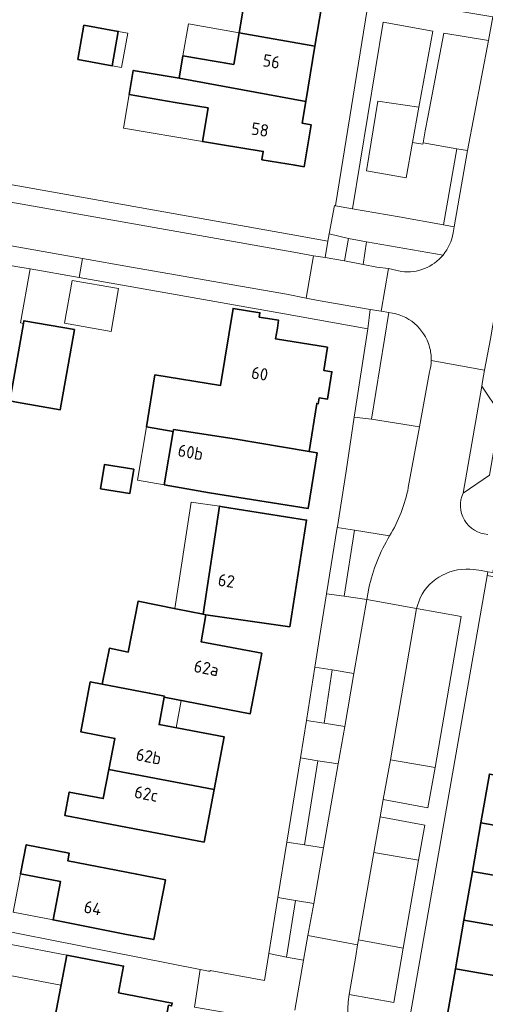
# Model space of a CAD drawing. Header units: metres. Extents: x 149984 to 156489, y 469398 to 478068.
# Tile 188 of 256: x 153897 to 153948, y 471553 to 471661. Entities that reach past the tile are written whole.
import ezdxf
from ezdxf.enums import TextEntityAlignment as Align

# ---------------------------------------------------------------- set-up
doc = ezdxf.new("R2010")
doc.units = ezdxf.units.M
doc.header["$LTSCALE"] = 0.75
for name, color, linetype, lineweight in [('B-WE-GR-BEPLANTING_CULTUUR_HEESTERS-GV', 252, 'Continuous', 18), ('B-WE-GR-BEPLANTING_CULTUUR_ROOS-GV', 252, 'Continuous', 18), ('B-WE-OG-BEBOUWING-GV', 6, 'Continuous', 35), ('B-WE-OG-BEBOUWING-T18', 1, 'Continuous', 18), ('B-WE-OG-BEBOUWING_LUIFEL-GV', 6, 'Continuous', 18), ('B-WE-OG-BEBOUWING_OVERBOUWING-GV', 6, 'Continuous', 18), ('B-WE-OG-TERREIN_BEGROEID-GV', 252, 'Continuous', 18), ('B-WE-OG-TERREIN_ERF-GV', 252, 'Continuous', 18), ('B-WE-VH-OPENVERHARDING_BETONSTRAATSTEEN-GV', 252, 'Continuous', 18), ('B-WE-VH-OPENVERHARDING_STRAATBAKSTEEN-GV', 252, 'Continuous', 18), ('B-WE-VH-OPENVERHARDING_TEGEL-GV', 252, 'Continuous', 18)]:
    doc.layers.add(name, color=color, linetype=linetype, lineweight=lineweight)
doc.styles.add('NLCS-ISO-M750-T18', font='NLCS-ISO.ttf', dxfattribs={"height": 1.35})

msp = doc.modelspace()

# ---------------------------------------------------------------- linework, layer by layer
at = {"layer": 'B-WE-GR-BEPLANTING_CULTUUR_HEESTERS-GV', "flags": 128}
for points in [[(153934.625, 471636.263), (153934.23, 471633.787), (153935.752, 471633.493), (153937.002, 471633.327), (153938.441, 471633.007)], [(153942.971, 471634.807), (153934.625, 471636.263)], [(153937.039, 471628.531), (153935.154, 471616.873), (153940.383, 471616.044), (153941.492, 471622.04)]]:
    msp.add_lwpolyline(points, dxfattribs=at)
at = {"layer": 'B-WE-GR-BEPLANTING_CULTUUR_HEESTERS-GV'}
for points in [[(153938.441, 471633.007, 0.2561519), (153942.971, 471634.807)], [(153941.493, 471624.767, 0.3054196), (153937.039, 471628.531)], [(153941.676, 471623.296, 0.0727137), (153941.493, 471624.767)], [(153941.492, 471622.04, 0.0621674), (153941.676, 471623.296)]]:
    msp.add_lwpolyline(points, format="xyb", dxfattribs=at)
at = {"layer": 'B-WE-GR-BEPLANTING_CULTUUR_ROOS-GV', "flags": 128}
for points in [[(153933.304, 471604.75), (153932.163, 471597.528), (153934.65, 471597.163), (153934.86, 471598.402)], [(153937.137, 471604.117), (153933.304, 471604.75)]]:
    msp.add_lwpolyline(points, dxfattribs=at)
at = {"layer": 'B-WE-GR-BEPLANTING_CULTUUR_ROOS-GV'}
msp.add_lwpolyline([(153934.86, 471598.402, -0.0841258), (153937.137, 471604.117)], format="xyb", dxfattribs=at)
at = {"layer": 'B-WE-GR-BEPLANTING_CULTUUR_ROOS-GV', "flags": 128}
for points in [[(153932.245, 471583.285), (153933.242, 471589.09), (153930.875, 471589.482), (153930.003, 471583.675)], [(153929.912, 471570.026), (153931.503, 471579.212), (153929.311, 471579.56), (153927.833, 471570.355)], [(153942.104, 471578.811), (153937.227, 471579.654), (153936.421, 471575.327), (153941.316, 471574.421)], [(153935.419, 471569.547), (153940.285, 471568.681), (153940.974, 471572.522), (153936.089, 471573.436)], [(153926.859, 471564.301), (153925.86, 471558.092), (153927.737, 471557.782), (153928, 471559.238), (153928.211, 471560.478), (153928.864, 471563.959)], [(153933.617, 471559.456), (153933.455, 471558.2), (153932.701, 471554.008), (153937.603, 471553.136), (153938.626, 471559.097), (153933.753, 471559.975)]]:
    msp.add_lwpolyline(points, close=True, dxfattribs=at)
at = {"layer": 'B-WE-OG-BEBOUWING-GV', "flags": 128}
for points in [[(153916.163, 471666.029), (153915.732, 471663.475), (153921.283, 471662.537), (153920.7, 471659.084), (153928.982, 471657.608), (153929.991, 471663.638)], [(153903.079, 471656.17), (153906.832, 471655.495), (153907.507, 471659.243), (153903.754, 471659.918)], [(153914.153, 471654.127), (153927.972, 471651.581), (153928.982, 471657.608), (153920.7, 471659.084), (153920.117, 471655.636), (153914.566, 471656.573)], [(153927.972, 471651.581), (153914.153, 471654.127), (153909.151, 471654.972), (153908.705, 471652.331), (153913.707, 471651.486), (153917.308, 471650.877), (153916.689, 471647.221), (153918.663, 471646.897), (153923.337, 471646.13), (153923.184, 471645.215), (153926.805, 471644.608), (153927.79, 471644.443), (153928.562, 471649.049), (153927.576, 471649.214)], [(153919.935, 471614.757), (153928.345, 471613.349), (153929.18, 471618.589), (153929.344, 471618.563), (153929.446, 471619.203), (153930.349, 471619.059), (153930.827, 471622.06), (153929.946, 471622.201), (153930.351, 471624.737), (153924.688, 471625.64), (153924.879, 471626.835), (153925.014, 471627.684), (153922.901, 471628.021), (153922.976, 471628.495), (153920.04, 471628.969), (153918.683, 471620.558), (153911.506, 471621.716), (153910.589, 471616.039), (153913.508, 471615.545), (153913.539, 471615.729)], [(153896.397, 471618.743), (153901.17, 471617.903), (153902.717, 471626.669), (153897.211, 471627.633), (153897.155, 471627.318), (153895.654, 471618.874)], [(153928.345, 471613.349), (153919.935, 471614.757), (153913.539, 471615.729), (153913.508, 471615.545), (153912.533, 471609.713), (153917.481, 471608.843), (153928.253, 471607.126), (153929.223, 471613.209)], [(153905.586, 471609.268), (153908.789, 471608.769), (153909.201, 471611.408), (153905.998, 471611.908)], [(153917.066, 471595.497), (153926.235, 471594.204), (153928.059, 471605.842), (153918.906, 471607.301), (153918.552, 471607.357), (153916.776, 471595.556)], [(153905.735, 471587.929), (153910.882, 471586.942), (153912.552, 471586.621), (153912.527, 471586.486), (153921.914, 471584.697), (153923.172, 471591.294), (153916.559, 471592.553), (153917.066, 471595.497), (153916.776, 471595.556), (153913.779, 471596.161), (153909.667, 471596.991), (153908.595, 471591.428), (153906.535, 471591.848)], [(153910.882, 471586.942), (153905.735, 471587.929), (153904.451, 471588.175), (153903.405, 471582.721), (153907.136, 471582.004), (153906.487, 471578.617), (153917.985, 471576.416), (153919.084, 471582.159), (153911.961, 471583.51), (153912.527, 471586.486), (153912.552, 471586.621)], [(153906.487, 471578.617), (153905.875, 471575.421), (153902.15, 471576.133), (153901.663, 471573.582), (153916.885, 471570.67), (153917.985, 471576.416)], [(153956.085, 471571.218), (153957.014, 471576.538), (153948.027, 471578.105), (153947.099, 471572.786)], [(153956.085, 471571.218), (153947.099, 471572.786), (153946.171, 471567.465), (153955.156, 471565.898), (153957.724, 471565.45), (153958.611, 471570.777)], [(153896.846, 471567.219), (153901.213, 471566.364), (153900.391, 471562.165), (153908.241, 471560.628), (153911.386, 471560.013), (153912.665, 471566.549), (153909.52, 471567.164), (153901.994, 471568.636), (153902.155, 471569.46), (153897.464, 471570.376)], [(153945.245, 471562.154), (153954.228, 471560.585), (153956.797, 471560.137), (153957.724, 471565.45), (153955.156, 471565.898), (153946.171, 471567.465)], [(153944.316, 471556.831), (153951.672, 471555.543), (153953.297, 471555.259), (153954.228, 471560.585), (153945.245, 471562.154)], [(153911.985, 471547.528), (153913.001, 471552.836), (153913.336, 471552.772), (153913.396, 471553.086), (153907.535, 471554.207), (153908.092, 471557.12), (153901.875, 471558.309), (153900.241, 471549.767)], [(153953.297, 471555.259), (153951.672, 471555.543), (153944.316, 471556.831), (153943.344, 471551.258), (153943.984, 471551.138), (153943.834, 471550.268), (153947.384, 471549.648), (153947.544, 471550.518), (153950.698, 471549.97), (153950.526, 471548.985), (153955.108, 471548.19), (153956.252, 471554.742)]]:
    msp.add_lwpolyline(points, close=True, dxfattribs=at)
at = {"layer": 'B-WE-OG-BEBOUWING_LUIFEL-GV', "flags": 128}
for points in [[(153914.566, 471656.573), (153920.117, 471655.636), (153920.7, 471659.084), (153915.189, 471660.066)], [(153907.507, 471659.243), (153906.832, 471655.495), (153907.865, 471655.309), (153908.54, 471659.057)], [(153908.705, 471652.331), (153908.086, 471648.678), (153916.689, 471647.221), (153917.308, 471650.877), (153913.707, 471651.486)], [(153910.589, 471616.039), (153909.613, 471610.201), (153912.533, 471609.713), (153913.508, 471615.545)], [(153916.776, 471595.556), (153918.552, 471607.357), (153915.455, 471607.823), (153913.702, 471596.173)], [(153914.376, 471586.134), (153912.527, 471586.486), (153911.961, 471583.51), (153913.812, 471583.159)], [(153896.846, 471567.219), (153896.024, 471563.02), (153900.391, 471562.165), (153901.213, 471566.364)], [(153901.25, 471555.044), (153901.572, 471556.724), (153901.875, 471558.309), (153895.822, 471559.492), (153895.3, 471556.182)]]:
    msp.add_lwpolyline(points, close=True, dxfattribs=at)
at = {"layer": 'B-WE-OG-BEBOUWING_OVERBOUWING-GV', "flags": 128}
msp.add_lwpolyline([(153902.461, 471632.023), (153901.644, 471627.355), (153906.718, 471626.466), (153907.536, 471631.134)], close=True, dxfattribs=at)
at = {"layer": 'B-WE-OG-TERREIN_BEGROEID-GV', "flags": 128}
msp.add_lwpolyline([(153940.791, 471647.065), (153940.767, 471646.917), (153939.632, 471647.106), (153938.958, 471643.247), (153934.605, 471644.013), (153935.833, 471651.632), (153940.34, 471650.955), (153941.868, 471659.26), (153936.423, 471660.251), (153933.072, 471639.865), (153938.159, 471638.978), (153943.028, 471638.092), (153944.472, 471646.427)], close=True, dxfattribs=at)
at = {"layer": 'B-WE-OG-TERREIN_ERF-GV', "flags": 128}
for points in [[(153895.519, 471642.553), (153926.171, 471637.103), (153930.397, 471636.312), (153930.525, 471637.124), (153931.114, 471640.206), (153931.221, 471640.186), (153931.262, 471640.442), (153936.769, 471674.519)], [(153929.991, 471663.638), (153928.982, 471657.608), (153927.972, 471651.581), (153927.576, 471649.214), (153928.562, 471649.049), (153927.79, 471644.443), (153926.805, 471644.608), (153923.184, 471645.215), (153923.337, 471646.13), (153918.663, 471646.897), (153916.689, 471647.221), (153917.308, 471650.877), (153913.707, 471651.486), (153908.705, 471652.331), (153909.151, 471654.972), (153914.153, 471654.127), (153914.566, 471656.573), (153920.117, 471655.636), (153920.7, 471659.084), (153921.283, 471662.537)], [(153880.723, 471563.829), (153916.463, 471556.739), (153917.371, 471556.559), (153917.535, 471556.551), (153917.552, 471556.647), (153923.49, 471555.565), (153923.952, 471558.493), (153924.92, 471564.615), (153925.906, 471570.65), (153927.415, 471579.861), (153928.043, 471583.957), (153928.964, 471589.767), (153929.494, 471593.019), (153930.24, 471597.802), (153931.417, 471605.057), (153931.431, 471605.141), (153932.392, 471611.178), (153933.259, 471617.104), (153934.761, 471626.73), (153925.668, 471628.365), (153903.235, 471632.346), (153897.888, 471633.293), (153896.834, 471627.386), (153897.155, 471627.318), (153897.211, 471627.633), (153902.717, 471626.669), (153901.17, 471617.903), (153896.397, 471618.743)], [(153961.102, 471597.338), (153947.776, 471599.782), (153947.774, 471599.769), (153939.067, 471549.815), (153963.759, 471545.289), (153964.354, 471549.278), (153961.974, 471549.688), (153961.974, 471549.689), (153962.638, 471553.509), (153963.304, 471557.338), (153965.674, 471556.928), (153966.23, 471560.034), (153963.85, 471560.444), (153964.514, 471564.265), (153965.18, 471568.094), (153967.55, 471567.684), (153968.085, 471570.676), (153965.705, 471571.086), (153966.369, 471574.907)], [(153943.344, 471551.258), (153944.316, 471556.831), (153945.245, 471562.154), (153946.171, 471567.465), (153947.099, 471572.786), (153948.027, 471578.105)], [(153915.821, 471552.632), (153916.463, 471556.739), (153880.723, 471563.829)], [(153900.241, 471549.767), (153901.875, 471558.309), (153908.092, 471557.12), (153907.535, 471554.207), (153913.396, 471553.086), (153913.336, 471552.772)]]:
    msp.add_lwpolyline(points, dxfattribs=at)
for points in [[(153903.079, 471656.17), (153903.754, 471659.918), (153907.507, 471659.243), (153906.832, 471655.495)], [(153924.879, 471626.835), (153924.688, 471625.64), (153930.351, 471624.737), (153929.946, 471622.201), (153930.827, 471622.06), (153930.349, 471619.059), (153929.446, 471619.203), (153929.344, 471618.563), (153929.18, 471618.589), (153928.345, 471613.349), (153929.223, 471613.209), (153928.253, 471607.126), (153917.481, 471608.843), (153912.533, 471609.713), (153913.508, 471615.545), (153910.589, 471616.039), (153911.506, 471621.716), (153918.683, 471620.558), (153920.04, 471628.969), (153922.976, 471628.495), (153922.901, 471628.021), (153925.014, 471627.684)], [(153908.789, 471608.769), (153905.586, 471609.268), (153905.998, 471611.908), (153909.201, 471611.408)], [(153905.735, 471587.929), (153906.535, 471591.848), (153908.595, 471591.428), (153909.667, 471596.991), (153913.779, 471596.161), (153916.776, 471595.556), (153918.552, 471607.357), (153918.906, 471607.301), (153928.059, 471605.842), (153926.235, 471594.204), (153917.066, 471595.497), (153916.559, 471592.553), (153923.172, 471591.294), (153921.914, 471584.697), (153912.527, 471586.486), (153911.961, 471583.51), (153919.084, 471582.159), (153917.985, 471576.416), (153916.885, 471570.67), (153901.663, 471573.582), (153902.15, 471576.133), (153905.875, 471575.421), (153906.487, 471578.617), (153907.136, 471582.004), (153903.405, 471582.721), (153904.451, 471588.175)], [(153896.846, 471567.219), (153897.464, 471570.376), (153902.155, 471569.46), (153901.994, 471568.636), (153909.52, 471567.164), (153912.665, 471566.549), (153911.386, 471560.013), (153908.241, 471560.628), (153900.391, 471562.165), (153901.213, 471566.364)]]:
    msp.add_lwpolyline(points, close=True, dxfattribs=at)
at = {"layer": 'B-WE-VH-OPENVERHARDING_BETONSTRAATSTEEN-GV', "flags": 128}
for points in [[(153947.911, 471658.237), (153943.048, 471659.063), (153941.351, 471650.034), (153941.009, 471648.372), (153940.791, 471647.065), (153944.472, 471646.427), (153945.643, 471646.224)], [(153895.169, 471640.694), (153881.587, 471643.109), (153881.099, 471643.204), (153873.444, 471644.547), (153869.123, 471645.321), (153868.897, 471645.351), (153861.24, 471646.774), (153860.739, 471646.82), (153860.454, 471646.865), (153859.618, 471642.234), (153872.556, 471639.909), (153872.876, 471639.882), (153881.476, 471638.359), (153892.958, 471636.324), (153903.621, 471634.434), (153908.97, 471633.479), (153925.868, 471630.531), (153928.021, 471630.078), (153928.808, 471634.729), (153926.674, 471635.134)], [(153896.328, 471633.569), (153897.888, 471633.293), (153903.235, 471632.346), (153903.621, 471634.434), (153892.958, 471636.324), (153892.587, 471634.232)], [(153936.204, 471628.685), (153937.002, 471633.327), (153935.752, 471633.493), (153934.23, 471633.787), (153932.201, 471634.178), (153930.095, 471634.52), (153928.808, 471634.729), (153928.021, 471630.078), (153929.338, 471629.845), (153935.02, 471628.839)], [(153945.154, 471608.808), (153948.042, 471610.762), (153949.208, 471617.505), (153947.208, 471620.471)], [(153934.65, 471597.163), (153932.163, 471597.528), (153930.24, 471597.802), (153929.494, 471593.019), (153928.964, 471589.767), (153930.875, 471589.482), (153933.242, 471589.09)], [(153942.104, 471578.811), (153944.952, 471595.305), (153940.085, 471596.198), (153937.227, 471579.654)], [(153932.245, 471583.285), (153930.003, 471583.675), (153928.043, 471583.957), (153927.415, 471579.861), (153929.311, 471579.56), (153931.503, 471579.212)], [(153926.859, 471564.301), (153928.864, 471563.959), (153929.912, 471570.026), (153927.833, 471570.355), (153925.906, 471570.65), (153924.92, 471564.615)], [(153940.285, 471568.681), (153935.419, 471569.547), (153933.753, 471559.975), (153938.626, 471559.097)]]:
    msp.add_lwpolyline(points, close=True, dxfattribs=at)
for points in [[(153944.075, 471637.248), (153944.197, 471637.879), (153943.028, 471638.092), (153938.159, 471638.978), (153933.072, 471639.865), (153931.221, 471640.186), (153931.114, 471640.206), (153930.525, 471637.124), (153932.631, 471636.611), (153934.625, 471636.263), (153942.971, 471634.807)], [(153945.154, 471608.808), (153947.208, 471620.471), (153947.29, 471620.999), (153947.501, 471622.219), (153941.676, 471623.296)], [(153941.492, 471622.04), (153940.383, 471616.044), (153939.176, 471609.404)], [(153935.154, 471616.873), (153933.259, 471617.104), (153932.392, 471611.178), (153931.431, 471605.141), (153931.417, 471605.057), (153933.304, 471604.75), (153937.137, 471604.117)], [(153939.176, 471609.404), (153940.383, 471616.044), (153935.154, 471616.873)], [(153946.343, 471600.436), (153947.139, 471600.331), (153947.85, 471600.208), (153948.403, 471600.126), (153949.088, 471604.057)], [(153934.86, 471598.402), (153934.65, 471597.163), (153940.085, 471596.198), (153940.453, 471597.355)], [(153932.701, 471554.008), (153933.455, 471558.2), (153933.617, 471559.456), (153928.211, 471560.478), (153928, 471559.238), (153927.737, 471557.782), (153926.769, 471552.298)], [(153926.769, 471552.298), (153927.737, 471557.782), (153925.86, 471558.092), (153923.952, 471558.493), (153923.49, 471555.565), (153917.552, 471556.647), (153917.535, 471556.551), (153917.371, 471556.559), (153916.463, 471556.739), (153915.821, 471552.632), (153924.059, 471551.2), (153926.628, 471548.394)]]:
    msp.add_lwpolyline(points, dxfattribs=at)
at = {"layer": 'B-WE-VH-OPENVERHARDING_BETONSTRAATSTEEN-GV'}
for points in [[(153942.971, 471634.807, 0.1344718), (153944.075, 471637.248)], [(153941.676, 471623.296, -0.0621674), (153941.492, 471622.04)], [(153937.137, 471604.117, 0.0879304), (153939.176, 471609.404)], [(153939.176, 471609.404, -0.0879304), (153937.137, 471604.117)], [(153947.841, 471604.291, -0.5258108), (153945.154, 471608.808)], [(153937.137, 471604.117, 0.0841258), (153934.86, 471598.402)], [(153940.453, 471597.355, -0.3216442), (153946.343, 471600.436)], [(153938.066, 471543.857, -0.3383714), (153932.701, 471554.008)]]:
    msp.add_lwpolyline(points, format="xyb", dxfattribs=at)
at = {"layer": 'B-WE-VH-OPENVERHARDING_STRAATBAKSTEEN-GV', "flags": 128}
for points in [[(153941.676, 471623.296), (153947.501, 471622.219), (153948.132, 471625.65), (153948.657, 471628.62), (153949.964, 471636.017), (153950.52, 471639.158), (153951.223, 471643.138), (153951.443, 471644.449), (153951.583, 471645.221), (153952.287, 471649.086), (153952.966, 471652.613), (153954.374, 471659.611), (153955.888, 471667.936)], [(153948.406, 471660.83), (153947.911, 471658.237), (153945.643, 471646.224), (153944.197, 471637.879), (153944.075, 471637.248)], [(153938.441, 471633.007), (153937.002, 471633.327), (153936.204, 471628.685)], [(153936.204, 471628.685), (153937.039, 471628.531)]]:
    msp.add_lwpolyline(points, dxfattribs=at)
at = {"layer": 'B-WE-VH-OPENVERHARDING_STRAATBAKSTEEN-GV'}
for points in [[(153944.075, 471637.248, -0.1344718), (153942.971, 471634.807)], [(153942.971, 471634.807, -0.2561519), (153938.441, 471633.007)], [(153937.039, 471628.531, -0.3054196), (153941.493, 471624.767)], [(153941.493, 471624.767, -0.0727137), (153941.676, 471623.296)]]:
    msp.add_lwpolyline(points, format="xyb", dxfattribs=at)
at = {"layer": 'B-WE-VH-OPENVERHARDING_STRAATBAKSTEEN-GV', "flags": 128}
msp.add_lwpolyline([(153933.242, 471589.09), (153932.245, 471583.285), (153931.503, 471579.212), (153929.912, 471570.026), (153928.864, 471563.959), (153928.211, 471560.478), (153933.617, 471559.456), (153933.753, 471559.975), (153935.419, 471569.547), (153936.089, 471573.436), (153936.421, 471575.327), (153937.227, 471579.654), (153940.085, 471596.198), (153934.65, 471597.163)], close=True, dxfattribs=at)
at = {"layer": 'B-WE-VH-OPENVERHARDING_TEGEL-GV', "flags": 128}
for points in [[(153939.632, 471647.106), (153940.767, 471646.917), (153940.791, 471647.065), (153941.009, 471648.372), (153941.351, 471650.034), (153943.048, 471659.063), (153947.911, 471658.237), (153948.406, 471660.83), (153936.858, 471662.8), (153938.726, 471674.112), (153936.769, 471674.519), (153931.262, 471640.442), (153931.221, 471640.186), (153933.072, 471639.865), (153936.423, 471660.251), (153941.868, 471659.26), (153940.34, 471650.955)], [(153939.632, 471647.106), (153940.34, 471650.955), (153935.833, 471651.632), (153934.605, 471644.013), (153938.958, 471643.247)], [(153944.197, 471637.879), (153945.643, 471646.224), (153944.472, 471646.427), (153943.028, 471638.092)], [(153928.808, 471634.729), (153930.095, 471634.52), (153930.397, 471636.312), (153926.171, 471637.103), (153895.519, 471642.553), (153895.169, 471640.694), (153926.674, 471635.134)], [(153930.095, 471634.52), (153932.201, 471634.178), (153932.631, 471636.611), (153930.525, 471637.124), (153930.397, 471636.312)], [(153934.23, 471633.787), (153934.625, 471636.263), (153932.631, 471636.611), (153932.201, 471634.178)], [(153934.761, 471626.73), (153935.02, 471628.839), (153929.338, 471629.845), (153928.021, 471630.078), (153925.868, 471630.531), (153908.97, 471633.479), (153903.621, 471634.434), (153903.235, 471632.346), (153925.668, 471628.365)], [(153934.761, 471626.73), (153933.259, 471617.104), (153935.154, 471616.873), (153937.039, 471628.531), (153936.204, 471628.685), (153935.02, 471628.839)], [(153932.163, 471597.528), (153933.304, 471604.75), (153931.417, 471605.057), (153930.24, 471597.802)], [(153928.964, 471589.767), (153928.043, 471583.957), (153930.003, 471583.675), (153930.875, 471589.482)], [(153927.415, 471579.861), (153925.906, 471570.65), (153927.833, 471570.355), (153929.311, 471579.56)], [(153923.952, 471558.493), (153925.86, 471558.092), (153926.859, 471564.301), (153924.92, 471564.615)]]:
    msp.add_lwpolyline(points, close=True, dxfattribs=at)
for points in [[(153895.654, 471618.874), (153897.155, 471627.318), (153896.834, 471627.386), (153897.888, 471633.293), (153896.328, 471633.569)], [(153951.649, 471611.104), (153950.258, 471611.338), (153952.937, 471626.097), (153953.234, 471627.811), (153948.657, 471628.62), (153948.132, 471625.65), (153947.501, 471622.219), (153947.29, 471620.999), (153947.208, 471620.471), (153949.208, 471617.505), (153948.042, 471610.762), (153945.154, 471608.808)], [(153938.066, 471543.857), (153939.067, 471549.815), (153947.774, 471599.769), (153947.776, 471599.782), (153947.85, 471600.208), (153947.139, 471600.331), (153946.343, 471600.436)], [(153940.453, 471597.355), (153940.085, 471596.198), (153944.952, 471595.305), (153942.104, 471578.811), (153941.316, 471574.421), (153936.421, 471575.327), (153936.089, 471573.436)], [(153936.089, 471573.436), (153940.974, 471572.522), (153940.285, 471568.681), (153938.626, 471559.097), (153937.603, 471553.136), (153932.701, 471554.008)]]:
    msp.add_lwpolyline(points, dxfattribs=at)
at = {"layer": 'B-WE-VH-OPENVERHARDING_TEGEL-GV'}
for points in [[(153945.154, 471608.808, 0.5258108), (153947.841, 471604.291)], [(153946.343, 471600.436, 0.3216442), (153940.453, 471597.355)], [(153932.701, 471554.008, 0.3383714), (153938.066, 471543.857)]]:
    msp.add_lwpolyline(points, format="xyb", dxfattribs=at)

# ---------------------------------------------------------------- texts
at = {"layer": 'B-WE-OG-BEBOUWING-T18', "style": 'NLCS-ISO-M750-T18'}
for s, rotation, p in [('56', 350.4, (153924.229, 471655.961)), ('58', 350.6, (153922.984, 471648.505)), ('60', 351, (153922.955, 471621.848)), ('60b', 350.1, (153915.399, 471613.27)), ('62', 352, (153919.313, 471599.22)), ('62a', 349.3, (153917.13, 471589.681)), ('62b', 349.2, (153910.831, 471580.032)), ('62c', 349.2, (153910.565, 471575.952)), ('64', 349, (153904.722, 471563.467))]:
    msp.add_text(s, height=1.35, rotation=rotation, dxfattribs=at).set_placement(p, align=Align.MIDDLE)

doc.saveas('drawing.dxf')
